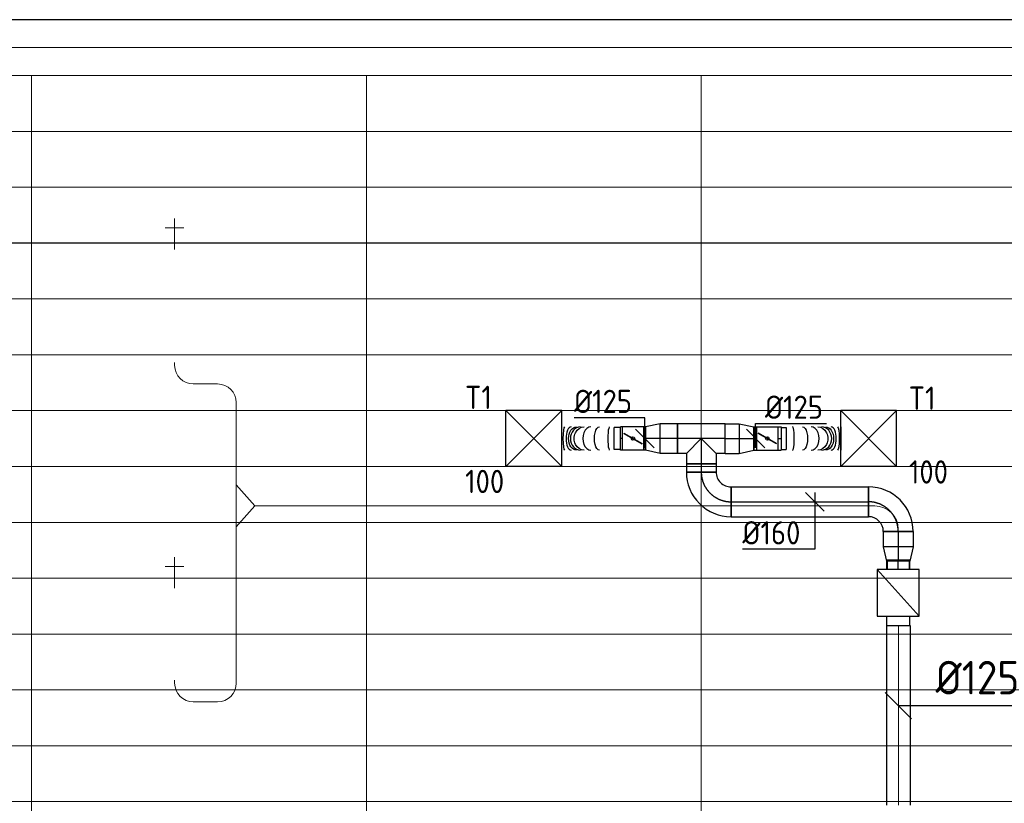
# Model space of a CAD drawing. Header units: millimetres. Extents: x -73257 to 31053, y 5203 to 51987.
# Tile 51 of 58: x -27832 to -22540, y 15610 to 19819. Entities that reach past the tile are written whole.
import ezdxf
from ezdxf.enums import TextEntityAlignment as Align

# ---------------------------------------------------------------- set-up
doc = ezdxf.new("R2010")
doc.units = ezdxf.units.MM
doc.header["$LTSCALE"] = 50
doc.linetypes.add('CENTER2', pattern=[28.575, 19.05, -3.175, 3.175, -3.175])
for name, color, linetype in [('4plfd', 254, 'Continuous'), ('BALKEN', 7, 'Continuous'), ('WL570---_RETOUR', 100, 'Continuous'), ('WL570---_TOEVOER', 200, 'Continuous'), ('WL570---_TOEVOER_HL', 1, 'Continuous'), ('WL570---_TOEVOER_RST', 3, 'Continuous'), ('WL570---_TOEVOER_RST_HL', 1, 'Continuous'), ('WM570---', 2, 'Continuous'), ('WM570---_TOEVOER', 2, 'Continuous'), ('WM570---_TOEVOER_PR', 2, 'Continuous'), ('WM570---_TOEVOER_RST_PR', 1, 'Continuous')]:
    doc.layers.add(name, color=color, linetype=linetype)
for name, color, linetype, lineweight in [('WL570---_BESTAAND-HARTLIJN', 161, 'Continuous', 0), ('WL570---_BESTAAND-TOEVOER', 180, 'Continuous', 0), ('WL570---_DEMONTEREN', 10, 'Continuous', 0)]:
    doc.layers.add(name, color=color, linetype=linetype, lineweight=lineweight)
doc.layers.get('WL570---_DEMONTEREN').off()
doc.styles.add('BURO-025', font='ISO96.shx', dxfattribs={"height": 125})
doc.styles.add('MAATVOERING', font='ISO')

# ---------------------------------------------------------------- blocks, each defined once
blk = doc.blocks.new('Groep-41')
at = {"color": 8, "linetype": 'Continuous', "lineweight": 13}
for p, q in [((-73154.9, 18699.1), (-22154.9, 18699.1)), ((-73154.9, 18699.1), (-22154.9, 18699.1)), ((-73154.9, 18399.1), (-22154.9, 18399.1)), ((-38515, 18099.1), (-22154.9, 18099.1)), ((-38515, 17799.1), (-22154.9, 17799.1)), ((-38515, 17499.1), (-22154.9, 17499.1)), ((-22154.9, 17199.1), (-38515, 17199.1)), ((-38515, 16899.1), (-22154.9, 16899.1)), ((-22154.9, 16599.1), (-38515, 16599.1)), ((-22154.9, 16299.1), (-38515, 16299.1)), ((-22154.9, 15999.1), (-38515, 15999.1)), ((-22154.9, 15699.1), (-38515, 15699.1)), ((-22154.9, 15399.1), (-73154.9, 15399.1)), ((-73154.9, 15099.1), (-22154.9, 15099.1))]:
    blk.add_line(p, q, dxfattribs=at)
blk = doc.blocks.new('Groep-50')
at = {"color": 8, "linetype": 'Continuous', "lineweight": 13}
for p, q in [((-22004.9, 19149), (-54854.9, 19149.1)), ((-22154.9, 18999.1), (-54854.9, 18999.1)), ((-29654.9, 18999.1), (-29654.9, 9183.1)), ((-27854.9, 18999.1), (-27854.9, 9740.1)), ((-26054.9, 18999.1), (-26054.9, 10356))]:
    blk.add_line(p, q, dxfattribs=at)
at = {"color": 8}
blk.add_blockref('Groep-41', (0, 0), dxfattribs=at)
blk = doc.blocks.new('Block plafond 3e verd')
at = {"layer": '4plfd'}
blk.add_blockref('Groep-50', (73304.912, -19149.14), dxfattribs=at)
blk = doc.blocks.new('OBO10000090H')
blk.add_lwpolyline([(50, -100, 0.414214), (-100, 50), (-100, -50, -0.414214), (-50, -100)], format="xyb", close=True)
at = {"invisible_edges": 15}
for points in [[(-91.3, -50.8), (-74, 47.7), (-100, 50), (-100, -50)], [(-82.9, -53), (-48.7, 41), (-74, 47.7), (-91.3, -50.8)], [(-75, -56.7), (-25, 29.9), (-48.7, 41), (-82.9, -53)], [(-67.9, -61.7), (-3.6, 14.9), (-25, 29.9), (-75, -56.7)], [(-61.7, -67.9), (14.9, -3.6), (-3.6, 14.9), (-67.9, -61.7)], [(-56.7, -75), (29.9, -25), (14.9, -3.6), (-61.7, -67.9)], [(-53, -82.9), (41, -48.7), (29.9, -25), (-56.7, -75)], [(-50.8, -91.3), (47.7, -74), (41, -48.7), (-53, -82.9)], [(-50, -100), (50, -100), (47.7, -74), (-50.8, -91.3)]]:
    blk.add_3dface(points, dxfattribs=at)
at = {"layer": 'WL570---_BESTAAND-HARTLIJN'}
blk.add_arc((-100, -100), 100, 0, 90, dxfattribs=at)
blk = doc.blocks.new('KARO')
for p, q in [((1, 0.5), (0, 0.5)), ((0, -0.5), (1, -0.5))]:
    blk.add_line(p, q)
at = {"invisible_edges": 15}
blk.add_3dface([(0, 0.5), (0, -0.5), (1, -0.5), (1, 0.5)], dxfattribs=at)
at = {"layer": 'WL570---_BESTAAND-HARTLIJN'}
blk.add_line((0, 0), (1, 0), dxfattribs=at)
blk = doc.blocks.new('OBO10000090L')
blk.add_lwpolyline([(50, 0, 0.414214), (-100, 150), (-100, 50, -0.414214), (-50, 0)], format="xyb", close=True)
at = {"invisible_edges": 15}
for points in [[(-91.3, 49.2), (-74, 147.7), (-100, 150), (-100, 50)], [(-82.9, 47), (-48.7, 141), (-74, 147.7), (-91.3, 49.2)], [(-75, 43.3), (-25, 129.9), (-48.7, 141), (-82.9, 47)], [(-67.9, 38.3), (-3.6, 114.9), (-25, 129.9), (-75, 43.3)], [(-61.7, 32.1), (14.9, 96.4), (-3.6, 114.9), (-67.9, 38.3)], [(-56.7, 25), (29.9, 75), (14.9, 96.4), (-61.7, 32.1)], [(-53, 17.1), (41, 51.3), (29.9, 75), (-56.7, 25)], [(-50.8, 8.7), (47.7, 26), (41, 51.3), (-53, 17.1)], [(-50, 0), (50, 0), (47.7, 26), (-50.8, 8.7)]]:
    blk.add_3dface(points, dxfattribs=at)
at = {"layer": 'WL570---_BESTAAND-HARTLIJN'}
blk.add_arc((-100, 0), 100, 0, 90, dxfattribs=at)
blk = doc.blocks.new('OBO10000090ZE')
blk.add_lwpolyline([(-50, 0), (50, 0), (50, 100, 1), (-50, 100)], format="xyb", close=True)
at = {"layer": 'WL570---_BESTAAND-HARTLIJN'}
for points in [[(0, 0), (0, 150)], [(-50, 100), (50, 100)]]:
    blk.add_lwpolyline(points, dxfattribs=at)
blk = doc.blocks.new('OTS10010012500H')
blk.add_lwpolyline([(-112.5, -50), (112.5, -50), (112.5, 50), (62.5, 100), (-62.5, 100), (-112.5, 50)], close=True)
at = {"layer": 'WL570---_BESTAAND-HARTLIJN'}
blk.add_line((-112.5, 0), (112.5, 0), dxfattribs=at)
at = {"layer": 'WL570---_BESTAAND-TOEVOER'}
blk.add_lwpolyline([(-112.5, 0), (0, 100), (112.5, 0)], dxfattribs=at)
blk = doc.blocks.new('VBX1251250012525000')
at = {"layer": 'WL570---_TOEVOER'}
for p, q in [((50, -112.5), (300, 112.5)), ((300, 0), (350, 0))]:
    blk.add_line(p, q, dxfattribs=at)
blk.add_lwpolyline([(50, -112.5), (300, -112.5), (300, 112.5), (50, 112.5)], close=True, dxfattribs=at)
for points in [[(50, 62.5), (0, 62.5), (0, -62.5), (50, -62.5)], [(300, -62.5), (350, -62.5), (350, 62.5), (300, 62.5)]]:
    blk.add_lwpolyline(points, dxfattribs=at)
blk = doc.blocks.new('MVLINE')
blk.add_line((35.4, -35.4), (-35.4, 35.4))
blk = doc.blocks.new('OBO12500090H')
blk.add_lwpolyline([(62.5, -125, 0.414214), (-125, 62.5), (-125, -62.5, -0.414214), (-62.5, -125)], format="xyb", close=True)
at = {"invisible_edges": 15}
for points in [[(-114.1, -63.4), (-92.4, 59.7), (-125, 62.5), (-125, -62.5)], [(-103.6, -66.3), (-60.9, 51.2), (-92.4, 59.7), (-114.1, -63.4)], [(-93.8, -70.9), (-31.2, 37.4), (-60.9, 51.2), (-103.6, -66.3)], [(-84.8, -77.1), (-4.5, 18.6), (-31.2, 37.4), (-93.8, -70.9)], [(-77.1, -84.8), (18.6, -4.5), (-4.5, 18.6), (-84.8, -77.1)], [(-70.9, -93.8), (37.4, -31.2), (18.6, -4.5), (-77.1, -84.8)], [(-66.3, -103.6), (51.2, -60.9), (37.4, -31.2), (-70.9, -93.8)], [(-63.4, -114.1), (59.7, -92.4), (51.2, -60.9), (-66.3, -103.6)], [(-62.5, -125), (62.5, -125), (59.7, -92.4), (-63.4, -114.1)]]:
    blk.add_3dface(points, dxfattribs=at)
at = {"layer": 'WL570---_BESTAAND-HARTLIJN'}
blk.add_arc((-125, -125), 125, 0, 90, dxfattribs=at)
blk = doc.blocks.new('*U605')
at = {"color": 0, "ltscale": 10}
for p, q in [((150, 150, -2500), (-150, 150, -2500)), ((-150, -150, -2500), (-150, 150, -2500)), ((150, -150, -2500), (-150, 150, -2500)), ((-150, -150, -2500), (150, 150, -2500)), ((150, -150, -2500), (150, 150, -2500)), ((150, -150, -2500), (-150, -150, -2500))]:
    blk.add_line(p, q, dxfattribs=at)
at = {"layer": 'WL570---_TOEVOER_RST_HL', "linetype": 'CENTER2'}
blk.add_circle((0, 0, -2500), 0.075, dxfattribs=at)
at = {"layer": 'WL570---_TOEVOER_RST', "color": 2, "style": 'BURO-025'}
for tag in ['MC', 'Q']:
    blk.add_attdef(tag, text='', height=125, dxfattribs=at).set_placement((0, 0), align=Align.MIDDLE)
at = {"layer": 'WM570---_TOEVOER_RST_PR', "color": 2, "style": 'BURO-025'}
blk.add_attdef('POSNR', text='', height=125, dxfattribs=at).set_placement((0, 0), align=Align.MIDDLE)
blk = doc.blocks.new('*U832')
at = {"color": 0, "ltscale": 10}
for p, q in [((0, 80, -2700), (738.4, 80, -2700)), ((0, -80, -2700), (0, 80, -2700)), ((738.4, 80, -2700), (738.4, -80, -2700)), ((0, -80, -2700), (738.4, -80, -2700))]:
    blk.add_line(p, q, dxfattribs=at)
at = {"layer": 'WL570---_TOEVOER_HL', "linetype": 'CENTER2'}
blk.add_line((0, 0, -2700), (738.4, 0, -2700), dxfattribs=at)
at = {"layer": 'WM570---_TOEVOER_PR', "color": 2, "style": 'BURO-025'}
blk.add_attdef('POSNR', text='', height=125, dxfattribs=at).set_placement((0, 0), align=Align.MIDDLE)
blk = doc.blocks.new('*U833')
at = {"color": 0, "ltscale": 10}
for p, q in [((-80, 160, -2700), (80, 160, -2700)), ((-160, -80, -2700), (-160, 80, -2700))]:
    blk.add_line(p, q, dxfattribs=at)
for radius in [80, 240]:
    blk.add_arc((-160, 160, -2700), radius, 270, 0, dxfattribs=at)
at = {"layer": 'WL570---_TOEVOER_HL', "linetype": 'CENTER2'}
blk.add_arc((-160, 160, -2700), 160, 270, 0, dxfattribs=at)
at = {"layer": 'WM570---_TOEVOER_PR', "color": 2, "style": 'BURO-025'}
blk.add_attdef('POSNR', text='', height=125, dxfattribs=at).set_placement((0, 0), align=Align.MIDDLE)
blk = doc.blocks.new('*U834')
at = {"color": 0, "ltscale": 10}
for p, q in [((0, 80, -2700), (44.8, 80, -2700)), ((0, -80, -2700), (0, 80, -2700)), ((44.8, 80, -2700), (44.8, -80, -2700)), ((0, -80, -2700), (44.8, -80, -2700))]:
    blk.add_line(p, q, dxfattribs=at)
at = {"layer": 'WL570---_TOEVOER_HL', "linetype": 'CENTER2'}
blk.add_line((0, 0, -2700), (44.8, 0, -2700), dxfattribs=at)
at = {"layer": 'WM570---_TOEVOER_PR', "color": 2, "style": 'BURO-025'}
blk.add_attdef('POSNR', text='', height=125, dxfattribs=at).set_placement((0, 0), align=Align.MIDDLE)
blk = doc.blocks.new('*U835')
at = {"color": 0, "ltscale": 10}
for p, q in [((-80, 80, -2700), (-80, 134.9, -2700)), ((-80, 134.9, -2700), (80, 134.9, -2700)), ((80, 80, -2700), (80, 134.9, -2700)), ((-128.3, 80, -2700), (-80, 80, -2700)), ((-128.3, 80, -2700), (-128.3, -80, -2700)), ((-80, 80, -2700), (0, 0, -2700)), ((80, 80, -2700), (0, 0, -2700)), ((80, 80, -2700), (128.3, 80, -2700)), ((128.3, 80, -2700), (128.3, -80, -2700)), ((-128.3, -80, -2700), (128.3, -80, -2700))]:
    blk.add_line(p, q, dxfattribs=at)
at = {"layer": 'WL570---_TOEVOER_HL', "linetype": 'CENTER2'}
for p, q in [((0, 0, -2700), (0, 134.9, -2700)), ((-128.3, 0, -2700), (128.3, 0, -2700))]:
    blk.add_line(p, q, dxfattribs=at)
at = {"layer": 'WM570---_TOEVOER_PR', "color": 2, "style": 'BURO-025'}
blk.add_attdef('POSNR', text='', height=125, dxfattribs=at).set_placement((0, 0), align=Align.MIDDLE)
blk = doc.blocks.new('*U836')
at = {"color": 0, "ltscale": 10}
for p, q in [((0, 80, -2700), (75.7, 80, -2700)), ((0, -80, -2700), (0, 80, -2700)), ((75.7, 80, -2700), (75.7, -80, -2700)), ((0, -80, -2700), (75.7, -80, -2700))]:
    blk.add_line(p, q, dxfattribs=at)
at = {"layer": 'WL570---_TOEVOER_HL', "linetype": 'CENTER2'}
blk.add_line((0, 0, -2700), (75.7, 0, -2700), dxfattribs=at)
at = {"layer": 'WM570---_TOEVOER_PR', "color": 2, "style": 'BURO-025'}
blk.add_attdef('POSNR', text='', height=125, dxfattribs=at).set_placement((0, 0), align=Align.MIDDLE)
blk = doc.blocks.new('*U837')
at = {"color": 0, "ltscale": 10}
for p, q in [((0, 80, -2700), (78.2, 62.5, -2700)), ((0, 80, -2700), (0, -80, -2700)), ((78.2, 62.5, -2700), (78.2, -62.5, -2700)), ((0, -80, -2700), (78.2, -62.5, -2700))]:
    blk.add_line(p, q, dxfattribs=at)
at = {"layer": 'WL570---_TOEVOER_HL', "linetype": 'CENTER2'}
blk.add_line((0, 0, -2700), (78.2, 0, -2700), dxfattribs=at)
for centre in [(0, 0, -2700), (78.2, 0, -2700)]:
    blk.add_circle(centre, 0.075, dxfattribs=at)
at = {"layer": 'WM570---_TOEVOER_PR', "color": 2, "style": 'BURO-025'}
blk.add_attdef('POSNR', text='', height=125, dxfattribs=at).set_placement((0, 0), align=Align.MIDDLE)
blk = doc.blocks.new('*U838')
at = {"color": 0, "ltscale": 10}
for p, q in [((0, 62.5, -2700), (16.8, 62.5, -2700)), ((0, -62.5, -2700), (0, 62.5, -2700)), ((0, -62.5, -2700), (16.8, -62.5, -2700))]:
    blk.add_line(p, q, dxfattribs=at)
at = {"layer": 'WL570---_TOEVOER_HL', "linetype": 'CENTER2'}
blk.add_line((0, 0, -2700), (16.8, 0, -2700), dxfattribs=at)
at = {"layer": 'WM570---_TOEVOER_PR', "color": 2, "style": 'BURO-025'}
blk.add_attdef('POSNR', text='', height=125, dxfattribs=at).set_placement((0, 0), align=Align.MIDDLE)
blk = doc.blocks.new('*U839')
at = {"ltscale": 10}
for p, q in [((-56.5, 62.5, -2700), (56.5, 62.5, -2700)), ((-56.5, -62.5, -2700), (-56.5, 62.5, -2700)), ((56.5, 62.5, -2700), (56.5, -62.5, -2700)), ((73.3, 59.4, -2700), (100.8, 59.4, -2700)), ((100.8, 59.4, -2700), (100.8, -59.4, -2700)), ((-49.4, 27.3, -2700), (-48.4, 29.1, -2700)), ((48.4, -29.1, -2700), (-49.4, 27.3, -2700)), ((49.4, -27.3, -2700), (-48.4, 29.1, -2700)), ((48.4, -29.1, -2700), (49.4, -27.3, -2700)), ((-56.5, -62.5, -2700), (56.5, -62.5, -2700)), ((73.3, -59.4, -2700), (100.8, -59.4, -2700))]:
    blk.add_line(p, q, dxfattribs=at)
blk.add_circle((0, 0, -2700), 9.41, dxfattribs=at)
at = {"layer": 'WL570---_TOEVOER', "color": 2, "style": 'BURO-025'}
blk.add_attdef('I', text='', height=125, dxfattribs=at).set_placement((0, 0), align=Align.MIDDLE)
at = {"layer": 'WM570---_TOEVOER_PR', "color": 2, "style": 'BURO-025'}
blk.add_attdef('POSNR', text='', height=125, dxfattribs=at).set_placement((0, 0), align=Align.MIDDLE)
blk = doc.blocks.new('*U840')
at = {"color": 0, "ltscale": 10}
for p, q in [((0, 80, -2700), (93.2, 80, -2700)), ((0, -80, -2700), (0, 80, -2700)), ((93.2, 80, -2700), (93.2, -80, -2700)), ((0, -80, -2700), (93.2, -80, -2700))]:
    blk.add_line(p, q, dxfattribs=at)
at = {"layer": 'WL570---_TOEVOER_HL', "linetype": 'CENTER2'}
blk.add_line((0, 0, -2700), (93.2, 0, -2700), dxfattribs=at)
at = {"layer": 'WM570---_TOEVOER_PR', "color": 2, "style": 'BURO-025'}
blk.add_attdef('POSNR', text='', height=125, dxfattribs=at).set_placement((0, 0), align=Align.MIDDLE)
blk = doc.blocks.new('*U841')
at = {"color": 0, "ltscale": 10}
for p, q in [((0, 80, -2700), (78.2, 62.5, -2700)), ((0, 80, -2700), (0, -80, -2700)), ((78.2, 62.5, -2700), (78.2, -62.5, -2700)), ((0, -80, -2700), (78.2, -62.5, -2700))]:
    blk.add_line(p, q, dxfattribs=at)
at = {"layer": 'WL570---_TOEVOER_HL', "linetype": 'CENTER2'}
blk.add_line((0, 0, -2700), (78.2, 0, -2700), dxfattribs=at)
for centre in [(0, 0, -2700), (78.2, 0, -2700)]:
    blk.add_circle(centre, 0.075, dxfattribs=at)
at = {"layer": 'WM570---_TOEVOER_PR', "color": 2, "style": 'BURO-025'}
blk.add_attdef('POSNR', text='', height=125, dxfattribs=at).set_placement((0, 0), align=Align.MIDDLE)
blk = doc.blocks.new('*U842')
at = {"color": 0, "ltscale": 10}
for p, q in [((0, 62.5, -2700), (11.1, 62.5, -2700)), ((0, -62.5, -2700), (0, 62.5, -2700)), ((0, -62.5, -2700), (11.1, -62.5, -2700))]:
    blk.add_line(p, q, dxfattribs=at)
at = {"layer": 'WL570---_TOEVOER_HL', "linetype": 'CENTER2'}
blk.add_line((0, 0, -2700), (11.1, 0, -2700), dxfattribs=at)
at = {"layer": 'WM570---_TOEVOER_PR', "color": 2, "style": 'BURO-025'}
blk.add_attdef('POSNR', text='', height=125, dxfattribs=at).set_placement((0, 0), align=Align.MIDDLE)
blk = doc.blocks.new('*U843')
at = {"ltscale": 10}
for p, q in [((-56.5, 62.5, -2700), (56.4, 62.5, -2700)), ((-56.5, -62.5, -2700), (-56.5, 62.5, -2700)), ((56.4, 62.5, -2700), (56.4, -62.5, -2700)), ((67.5, 59.4, -2700), (100.7, 59.4, -2700)), ((100.7, 59.4, -2700), (100.7, -59.4, -2700)), ((-49.4, 27.3, -2700), (-48.4, 29.1, -2700)), ((48.4, -29.1, -2700), (-49.4, 27.3, -2700)), ((49.4, -27.3, -2700), (-48.4, 29.1, -2700)), ((48.4, -29.1, -2700), (49.4, -27.3, -2700)), ((-56.5, -62.5, -2700), (56.4, -62.5, -2700)), ((67.5, -59.4, -2700), (100.7, -59.4, -2700))]:
    blk.add_line(p, q, dxfattribs=at)
blk.add_circle((0, 0, -2700), 9.41, dxfattribs=at)
at = {"layer": 'WL570---_TOEVOER', "color": 2, "style": 'BURO-025'}
blk.add_attdef('I', text='', height=125, dxfattribs=at).set_placement((0, 0), align=Align.MIDDLE)
at = {"layer": 'WM570---_TOEVOER_PR', "color": 2, "style": 'BURO-025'}
blk.add_attdef('POSNR', text='', height=125, dxfattribs=at).set_placement((0, 0), align=Align.MIDDLE)
blk = doc.blocks.new('*U844')
at = {"color": 0, "ltscale": 10}
for p, q in [((-160, -80, -2700), (-160, 80, -2700)), ((80, -160, -2700), (-80, -160, -2700))]:
    blk.add_line(p, q, dxfattribs=at)
for radius, start in [(240, 0), (80, 360)]:
    blk.add_arc((-160, -160, -2700), radius, start, 90, dxfattribs=at)
at = {"layer": 'WL570---_TOEVOER_HL', "linetype": 'CENTER2'}
blk.add_arc((-160, -160, -2700), 160, 0, 90, dxfattribs=at)
at = {"layer": 'WM570---_TOEVOER_PR', "color": 2, "style": 'BURO-025'}
blk.add_attdef('POSNR', text='', height=125, dxfattribs=at).set_placement((0, 0), align=Align.MIDDLE)
blk = doc.blocks.new('*U845')
at = {"color": 0, "ltscale": 10}
for p, q in [((0, 80, -2700), (81.7, 80, -2700)), ((0, -80, -2700), (0, 80, -2700)), ((81.7, 80, -2700), (81.7, -80, -2700)), ((0, -80, -2700), (81.7, -80, -2700))]:
    blk.add_line(p, q, dxfattribs=at)
at = {"layer": 'WL570---_TOEVOER_HL', "linetype": 'CENTER2'}
blk.add_line((0, 0, -2700), (81.7, 0, -2700), dxfattribs=at)
at = {"layer": 'WM570---_TOEVOER_PR', "color": 2, "style": 'BURO-025'}
blk.add_attdef('POSNR', text='', height=125, dxfattribs=at).set_placement((0, 0), align=Align.MIDDLE)
blk = doc.blocks.new('*U846')
at = {"color": 0, "ltscale": 10}
for p, q in [((0, 80, -2700), (78.2, 62.5, -2700)), ((0, 80, -2700), (0, -80, -2700)), ((78.2, 62.5, -2700), (78.2, -62.5, -2700)), ((78.2, 59.375, -2700), (122.5, 59.375, -2700)), ((78.2, 59.375, -2700), (78.2, -59.375, -2700)), ((78.2, 59.375, -2700), (78.2, -59.375, -2700)), ((122.5, 59.375, -2700), (122.5, -59.375, -2700)), ((122.5, 59.375, -2700), (122.5, -59.375, -2700)), ((0, -80, -2700), (78.2, -62.5, -2700)), ((78.2, -59.375, -2700), (122.5, -59.375, -2700))]:
    blk.add_line(p, q, dxfattribs=at)
at = {"layer": 'WL570---_TOEVOER_HL', "linetype": 'CENTER2'}
blk.add_line((0, 0, -2700), (78.2, 0, -2700), dxfattribs=at)
for centre in [(0, 0, -2700), (78.2, 0, -2700)]:
    blk.add_circle(centre, 0.075, dxfattribs=at)
at = {"layer": 'WM570---_TOEVOER_PR', "color": 2, "style": 'BURO-025'}
blk.add_attdef('POSNR', text='', height=125, dxfattribs=at).set_placement((0, 0), align=Align.MIDDLE)
blk = doc.blocks.new('*U847')
at = {"color": 0, "ltscale": 10}
for p, q in [((0, 62.5, -2700), (16.8, 62.5, -2700)), ((16.8, 62.5, -2700), (16.8, -62.5, -2700)), ((0, -62.5, -2700), (16.8, -62.5, -2700))]:
    blk.add_line(p, q, dxfattribs=at)
at = {"layer": 'WL570---_TOEVOER_HL', "linetype": 'CENTER2'}
blk.add_line((0, 0, -2700), (16.8, 0, -2700), dxfattribs=at)
at = {"layer": 'WM570---_TOEVOER_PR', "color": 2, "style": 'BURO-025'}
blk.add_attdef('POSNR', text='', height=125, dxfattribs=at).set_placement((0, 0), align=Align.MIDDLE)
blk = doc.blocks.new('*U848')
at = {"color": 0, "ltscale": 10}
for p, q in [((0, 62.5, -2700), (0, -62.5, -2700)), ((321.2, 62.5, -2700), (321.2, -62.5, -2700))]:
    blk.add_line(p, q, dxfattribs=at)
for centre, major_axis, ratio, start_param, end_param in [((61.9, 0, -2700), (0, -62.5), 0.149723, 0, 3.141593), ((162.1, 0, -2700), (0, -62.5), 0.684111, 0, 3.141593), ((217.6, 0, -2700), (0, 62.5), 0.872186, 3.141593, 6.283185), ((269.4, 0, -2700), (0, 62.5), 0.436037, 3.141593, 6.283185)]:
    blk.add_ellipse(centre, major_axis=major_axis, ratio=ratio, start_param=start_param, end_param=end_param, dxfattribs=at)
at = {"color": 0, "ltscale": 10, "extrusion": (0, 0, -1)}
for centre, major_axis, ratio, start_param, end_param in [((115.6, 0, -2700), (0, 62.5), 0.436037, 0, 3.141593), ((197.4, 0, -2700), (0, 62.5), 0.872186, 0, 3.141593), ((240, 0, -2700), (0, -62.5), 0.684111, 3.141593, 6.283185), ((303.5, 0, -2700), (0, -62.5), 0.149723, 3.141593, 6.283185)]:
    blk.add_ellipse(centre, major_axis=major_axis, ratio=ratio, start_param=start_param, end_param=end_param, dxfattribs=at)
at = {"layer": 'WM570---_TOEVOER_PR', "color": 2, "style": 'BURO-025'}
blk.add_attdef('POSNR', text='', height=125, dxfattribs=at).set_placement((0, 0), align=Align.MIDDLE)
blk = doc.blocks.new('*U849')
at = {"color": 0, "ltscale": 10}
for p, q in [((0, 62.5, -2700), (11.1, 62.5, -2700)), ((11.1, 62.5, -2700), (11.1, -62.5, -2700)), ((0, -62.5, -2700), (11.1, -62.5, -2700))]:
    blk.add_line(p, q, dxfattribs=at)
at = {"layer": 'WL570---_TOEVOER_HL', "linetype": 'CENTER2'}
blk.add_line((0, 0, -2700), (11.1, 0, -2700), dxfattribs=at)
at = {"layer": 'WM570---_TOEVOER_PR', "color": 2, "style": 'BURO-025'}
blk.add_attdef('POSNR', text='', height=125, dxfattribs=at).set_placement((0, 0), align=Align.MIDDLE)
blk = doc.blocks.new('*U850')
at = {"color": 0, "ltscale": 10}
for p, q in [((0, 62.5, -2700), (0, -62.5, -2700)), ((315.3, 62.5, -2700), (315.3, -62.5, -2700))]:
    blk.add_line(p, q, dxfattribs=at)
for centre, major_axis, ratio, start_param, end_param in [((58.2, 0, -2700), (0, -62.5), 0.150547, 0, 3.141593), ((158.8, 0, -2700), (0, -62.5), 0.687191, 0, 3.141593), ((213.9, 0, -2700), (0, 62.5), 0.875166, 3.141593, 6.283185), ((264.5, 0, -2700), (0, 62.5), 0.438296, 3.141593, 6.283185)]:
    blk.add_ellipse(centre, major_axis=major_axis, ratio=ratio, start_param=start_param, end_param=end_param, dxfattribs=at)
at = {"color": 0, "ltscale": 10, "extrusion": (0, 0, -1)}
for centre, major_axis, ratio, start_param, end_param in [((112.2, 0, -2700), (0, 62.5), 0.438296, 0, 3.141593), ((194.1, 0, -2700), (0, 62.5), 0.875166, 0, 3.141593), ((235.7, 0, -2700), (0, -62.5), 0.687191, 3.141593, 6.283185), ((297.8, 0, -2700), (0, -62.5), 0.150547, 3.141593, 6.283185)]:
    blk.add_ellipse(centre, major_axis=major_axis, ratio=ratio, start_param=start_param, end_param=end_param, dxfattribs=at)
at = {"layer": 'WM570---_TOEVOER_PR', "color": 2, "style": 'BURO-025'}
blk.add_attdef('POSNR', text='', height=125, dxfattribs=at).set_placement((0, 0), align=Align.MIDDLE)
blk = doc.blocks.new('*U851')
at = {"layer": 'WM570---_TOEVOER', "color": 0, "ltscale": 10}
for p, q in [((50, -50), (-50, 50)), ((0, 50), (0, -254.2)), ((0, -254.2), (-389.3, -254.2))]:
    blk.add_line(p, q, dxfattribs=at)
at = {"layer": 'WM570---_TOEVOER', "color": 0, "style": 'BURO-025'}
blk.add_text('%%c160', height=125, dxfattribs=at).set_placement((-389.3, -229.2))
blk = doc.blocks.new('*U852')
at = {"layer": 'WM570---_TOEVOER', "color": 0, "ltscale": 10}
for p, q in [((0, 81), (380.4, 81)), ((0, -50), (0, 81)), ((50, -50), (-50, 50))]:
    blk.add_line(p, q, dxfattribs=at)
at = {"layer": 'WM570---_TOEVOER', "color": 0, "style": 'BURO-025'}
blk.add_text('%%c125', height=125, dxfattribs=at).set_placement((50, 106))
blk = doc.blocks.new('*U853')
at = {"layer": 'WM570---_TOEVOER', "color": 0, "ltscale": 10}
for p, q in [((0, 112.2), (-380.4, 112.2)), ((0, -50), (0, 112.2)), ((50, -50), (-50, 50))]:
    blk.add_line(p, q, dxfattribs=at)
at = {"layer": 'WM570---_TOEVOER', "color": 0, "style": 'BURO-025'}
blk.add_text('%%c125', height=125, dxfattribs=at).set_placement((-380.4, 137.2))

msp = doc.modelspace()

# ---------------------------------------------------------------- linework, layer by layer
at = {"layer": 'BALKEN', "linetype": 'Continuous'}
for p, q in [((-19968.519, 19819.092), (-53167.067, 19819.092)), ((-21168.519, 18619.092), (-53167.067, 18619.092))]:
    msp.add_line(p, q, dxfattribs=at)
at = {"layer": 'WM570---'}
msp.add_lwpolyline([(-23108.895, 16134.598), (-22985.331, 16134.598), (-22431.514, 16134.598)], dxfattribs=at)

# ---------------------------------------------------------------- block references
at = {"layer": 'WL570---_DEMONTEREN'}
for name, p in [('OBO10000090ZE', (-26998.974, 18601.484)), ('OBO12500090H', (-23110.223, 17207.211)), ('OBO10000090ZE', (-26998.974, 16781.611))]:
    msp.add_blockref(name, p, dxfattribs=at)
for p, xscale, yscale, zscale, rotation in [((-26998.974, 18601.484), 16.03765465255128, 100, 100, 270), ((-26998.974, 17978.385), 16.2227493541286, 100, 100, 270), ((-26898.974, 17862.162), -131.1814691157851, 100, 100, 180), ((-26667.793, 17319.711), -442.451917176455, 100, 100, 270), ((-23235.223, 17207.211), 3332.569403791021, 125, 125, 180), ((-26667.793, 17094.711), -839.989068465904, 100, 100, 90), ((-23110.223, 16915.188), 167.0220804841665, 125, 125, 90), ((-26998.974, 16781.611), 16.03765465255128, 100, 100, 270), ((-26998.974, 16270.944), 16.2227493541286, 100, 100, 270), ((-26898.974, 16154.721), -131.1814691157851, 100, 100, 180)]:
    msp.add_blockref('KARO', p, dxfattribs=dict(at, xscale=xscale, yscale=yscale, zscale=zscale, rotation=rotation))
at = {"layer": 'WL570---_DEMONTEREN', "rotation": 180}
for p in [(-26998.974, 17962.162), (-26998.974, 16254.721)]:
    msp.add_blockref('OBO10000090L', p, dxfattribs=at)
at = {"layer": 'WL570---_DEMONTEREN', "xscale": -1}
for name, p, rotation in [('OBO10000090H', (-26667.793, 17862.162), 270), ('OTS10010012500H', (-26667.793, 17207.211), 270), ('OBO10000090H', (-26667.793, 16154.721), 180)]:
    msp.add_blockref(name, p, dxfattribs=dict(at, rotation=rotation))
at = {"layer": 'WL570---_RETOUR'}
msp.add_blockref('Block plafond 3e verd', (-71418.596, 19669.012), dxfattribs=at)
at = {"layer": 'WL570---_TOEVOER'}
ref = msp.add_blockref('*U605', (-25068.596, 17569.012, 2500), dxfattribs=at)
ref.add_attrib('Q', '100', (-25437.7, 17276.114), dxfattribs={"layer": 'WL570---_TOEVOER_RST', "color": 2, "height": 125, "style": 'BURO-025'})
ref.add_attrib('MC', 'T1', (-25438.718, 17727.589), dxfattribs={"layer": 'WL570---_TOEVOER_RST', "color": 2, "height": 125, "style": 'BURO-025'})
ref = msp.add_blockref('*U605', (-23268.596, 17569.012, 2500), dxfattribs=at)
ref.add_attrib('Q', '100', (-23052.726, 17327.12), dxfattribs={"layer": 'WL570---_TOEVOER_RST', "color": 2, "height": 125, "style": 'BURO-025'})
ref.add_attrib('MC', 'T1', (-23054.361, 17723.331), dxfattribs={"layer": 'WL570---_TOEVOER_RST', "color": 2, "height": 125, "style": 'BURO-025'})
for name, p, rotation in [('*U850', (-24603.33, 17569.012, 2700), 180), ('*U843', (-24535.823, 17569.012, 2700), 180), ('*U849', (-24592.273, 17569.012, 2700), 180), ('*U842', (-24468.316, 17569.012, 2700), 180), ('*U841', (-24390.116, 17569.012, 2700), 180), ('*U840', (-24296.896, 17569.012, 2700), 180), ('*U835', (-24168.596, 17569.012, 2700), 180), ('*U834', (-24168.596, 17434.112, 2700), 270), ('*U833', (-24168.596, 17229.342, 2700), 270), ('*U845', (-23110.223, 17069.342, 2700), 270), ('*U846', (-23110.223, 16987.688, 2700), 270), ('VBX1251250012525000', (-23110.223, 16565.188), 89.9999999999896)]:
    msp.add_blockref(name, p, dxfattribs=dict(at, rotation=rotation))
for name, p in [('*U836', (-24040.296, 17569.012, 2700)), ('*U837', (-23964.62, 17569.012, 2700)), ('*U838', (-23886.42, 17569.012, 2700)), ('*U839', (-23813.13, 17569.012, 2700)), ('*U847', (-23756.68, 17569.012, 2700)), ('*U848', (-23739.84, 17569.012, 2700)), ('*U832', (-24008.596, 17229.342, 2700)), ('*U844', (-23110.223, 17229.342, 2700))]:
    msp.add_blockref(name, p, dxfattribs=at)
at = {"layer": 'WL570---_TOEVOER', "xscale": -964.8852623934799, "yscale": 125, "zscale": 125, "rotation": 269.9999999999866}
msp.add_blockref('KARO', (-23108.895, 15600.303), dxfattribs=at)
at = {"layer": 'WM570---'}
for name, p in [('*U853', (-24472.177, 17569.012, 2700)), ('*U852', (-23876.329, 17569.012, 2700)), ('*U851', (-23558.219, 17229.342, 2700))]:
    msp.add_blockref(name, p, dxfattribs=at)
at = {"layer": 'WM570---', "xscale": -2, "yscale": 2, "zscale": 2, "rotation": 270}
msp.add_blockref('MVLINE', (-23108.895, 16134.598), dxfattribs=at)

# ---------------------------------------------------------------- texts
at = {"layer": 'WM570---', "style": 'MAATVOERING'}
msp.add_text('%%c125', height=180, dxfattribs=at).set_placement((-22459.617, 16194.598), align=Align.RIGHT)

doc.saveas('drawing.dxf')
